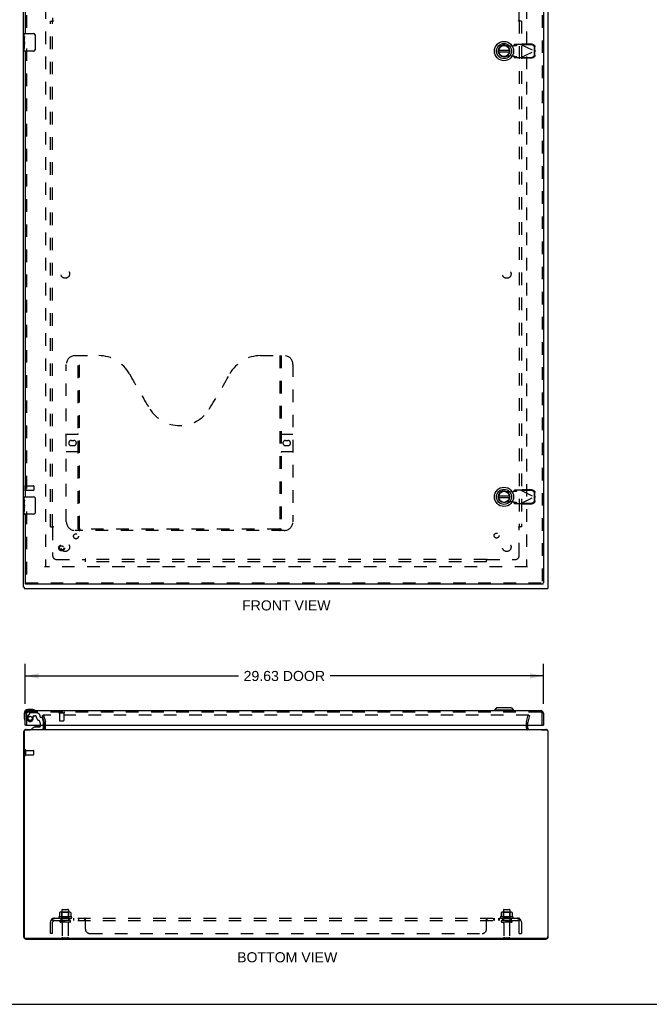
# Model space of a CAD drawing. Header units: inches. Extents: x 0 to 131, y 0 to 85.
# Tile 2 of 5: x 29 to 65, y 0 to 56. Entities that reach past the tile are written whole.
import ezdxf

# ---------------------------------------------------------------- set-up
doc = ezdxf.new("R2010")
doc.units = ezdxf.units.IN
doc.header["$LTSCALE"] = 7.192308
doc.header["$MEASUREMENT"] = 0
doc.linetypes.add('HIDDEN', pattern=[0.2, 0.1, -0.1])
doc.layers.get('0').update_dxf_attribs({"linetype": 'CONTINUOUS'})
for name, color, linetype in [('DEFAULT_2', 8, 'HIDDEN'), ('DIMENSIONS', 7, 'CONTINUOUS'), ('DOOR_ASSEMBLY', 7, 'CONTINUOUS'), ('SUBPANEL', 7, 'CONTINUOUS')]:
    doc.layers.add(name, color=color, linetype=linetype)
doc.styles.get("Standard").update_dxf_attribs({"font": 'arial.ttf'})
doc.dimstyles.new('DIMSTYLE_1', dxfattribs={"dimtxt": 0.576923, "dimasz": 0.769231, "dimexe": 0.09, "dimexo": 0.07, "dimgap": 0.0375, "dimtad": 0, "dimtih": 1, "dimtoh": 1, "dimzin": 4, "dimdsep": 46, "dimtxsty": 'Standard', "dimblk": '_FILLED', "dimblk1": '_FILLED', "dimblk2": '_FILLED', "dimcen": 0.09, "dimadec": 3, "dimazin": 1, "dimtfac": 1, "dimtdec": 3, "dimtofl": 0, "dimtmove": 0, "dimatfit": 3, "dimldrblk": '_FILLED', "dimfxl": 0, "dimtolj": 1, "dimtzin": 4, "dimarcsym": 0})

# ---------------------------------------------------------------- blocks, each defined once
blk = doc.blocks.new('_FILLED')
at = {"color": 0, "linetype": 'ByBlock'}
blk.add_solid([(0, 0), (-1, 0.2), (-1, -0.2)], dxfattribs=at)
blk = doc.blocks.new('*D5')
at = {"layer": 'DIMENSIONS', "color": 2, "linetype": 'Continuous'}
for p, q in [((29.7, 17.199), (29.7, 19.476)), ((59.325, 17.199), (59.325, 19.476)), ((29.7, 18.784), (41.898, 18.784)), ((59.325, 18.784), (47.128, 18.784))]:
    blk.add_line(p, q, dxfattribs=at)
at = {"layer": 'DIMENSIONS', "color": 2, "linetype": 'Continuous', "xscale": 0.7692307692, "yscale": 0.7692307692, "zscale": 0.7692307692, "rotation": 180}
blk.add_blockref('_FILLED', (29.7, 18.784), dxfattribs=at)
at = {"layer": 'DIMENSIONS', "color": 2, "linetype": 'Continuous', "xscale": 0.7692307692, "yscale": 0.7692307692, "zscale": 0.7692307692}
blk.add_blockref('_FILLED', (59.325, 18.784), dxfattribs=at)
at = {"layer": 'DIMENSIONS', "color": 2, "linetype": 'Continuous', "insert": (44.513, 19.072), "char_height": 0.5769, "width": 4.65399, "attachment_point": 2, "line_spacing_factor": 0.9}
blk.add_mtext('29.63 DOOR', dxfattribs=at)

msp = doc.modelspace()

# ---------------------------------------------------------------- linework, layer by layer
at = {"color": 3, "linetype": 'Continuous'}
for p, q in [((29.605, 23.858), (29.605, 59.708)), ((59.605, 23.858), (59.605, 59.708)), ((29.63, 23.783), (59.58, 23.783)), ((30.78, 15.798), (30.78, 15.971)), ((58.43, 15.798), (58.43, 15.971)), ((29.605, 15.583), (29.605, 3.873)), ((29.63, 15.648), (29.63, 3.883)), ((29.69, 15.708), (29.984, 15.708)), ((29.75, 15.728), (59.46, 15.728)), ((59.227, 15.708), (59.52, 15.708)), ((59.58, 15.648), (59.58, 3.883)), ((59.605, 3.873), (59.605, 15.583)), ((29.75, 3.728), (59.46, 3.728)), ((59.455, 3.758), (29.755, 3.758))]:
    msp.add_line(p, q, dxfattribs=at)
at = {"color": 7, "linetype": 'Continuous'}
for p, q in [((29.63, 23.858), (29.605, 23.858)), ((29.63, 23.858), (29.63, 23.783)), ((59.58, 23.858), (59.605, 23.858)), ((59.58, 23.858), (59.58, 23.783)), ((29.977, 15.728), (29.977, 15.708)), ((0, 0), (130.769, 0))]:
    msp.add_line(p, q, dxfattribs=at)
at = {"color": 3, "linetype": 'Continuous'}
for centre, radius, start, end in [((30.71, 15.798), 0.07, 270, 360), ((58.5, 15.798), 0.07, 180, 270), ((29.75, 15.583), 0.145, 142.866, 180), ((29.69, 15.648), 0.06, 90, 180), ((29.75, 15.583), 0.145, 90, 122.5673), ((59.46, 15.583), 0.145, 57.4327, 90), ((59.52, 15.648), 0.06, 0, 90), ((59.46, 15.583), 0.145, 0, 37.134), ((29.75, 3.873), 0.145, 180, 270), ((29.755, 3.883), 0.125, 180, 270), ((59.455, 3.883), 0.125, 270, 360), ((59.46, 3.873), 0.145, 270, 360)]:
    msp.add_arc(centre, radius, start, end, dxfattribs=at)
at = {"layer": 'DEFAULT_2', "color": 8, "linetype": 'HIDDEN'}
for p, q in [((30.855, 58.53), (30.855, 25.036)), ((58.355, 58.53), (58.355, 25.036)), ((29.68, 29.675), (29.68, 29.391)), ((29.723, 29.675), (29.723, 29.391)), ((29.723, 29.657), (30.17, 29.657)), ((29.723, 29.409), (30.17, 29.409)), ((30.18, 29.647), (30.18, 29.419)), ((58.41, 25.033), (30.8, 25.033)), ((30.749, 16.54), (30.676, 16.521)), ((30.779, 16.137), (30.676, 16.521)), ((58.488, 16.54), (30.723, 16.54)), ((30.749, 16.54), (30.852, 16.156)), ((58.359, 16.156), (58.462, 16.54)), ((58.535, 16.521), (58.432, 16.137)), ((58.462, 16.54), (58.535, 16.521)), ((30.78, 15.971), (30.78, 16.126)), ((30.855, 15.798), (30.855, 16.126)), ((58.355, 15.798), (58.355, 16.126)), ((58.43, 15.971), (58.43, 16.126)), ((29.68, 14.261), (29.68, 14.545)), ((29.723, 14.261), (29.723, 14.545)), ((29.723, 14.527), (30.17, 14.527)), ((29.723, 14.279), (30.17, 14.279)), ((30.18, 14.289), (30.18, 14.517)), ((31.662, 5.243), (31.662, 5.024)), ((32.236, 5.264), (31.725, 5.264)), ((31.797, 5.244), (31.777, 5.264)), ((31.793, 5.398), (31.793, 4.803)), ((31.797, 4.948), (31.797, 5.244)), ((32.164, 5.244), (31.797, 5.244)), ((31.823, 5.428), (32.138, 5.428)), ((32.164, 5.244), (32.184, 5.264)), ((32.164, 4.948), (32.164, 5.244)), ((32.168, 5.398), (32.168, 4.803)), ((32.299, 5.243), (32.299, 5.024)), ((56.912, 5.243), (56.912, 5.024)), ((57.486, 5.264), (56.975, 5.264)), ((57.047, 5.244), (57.027, 5.264)), ((57.043, 5.398), (57.043, 4.803)), ((57.414, 5.244), (57.047, 5.244)), ((57.047, 4.948), (57.047, 5.244)), ((57.073, 5.428), (57.388, 5.428)), ((57.414, 5.244), (57.434, 5.264)), ((57.414, 4.948), (57.414, 5.244)), ((57.418, 5.398), (57.418, 4.803)), ((57.549, 5.243), (57.549, 5.024)), ((32.336, 4.998), (31.625, 4.998)), ((31.646, 4.928), (32.315, 4.928)), ((32.238, 4.803), (31.723, 4.803)), ((32.238, 4.693), (31.723, 4.693)), ((31.797, 4.948), (31.777, 4.928)), ((32.164, 4.948), (31.797, 4.948)), ((31.815, 4.63), (31.815, 3.833)), ((32.145, 4.63), (32.145, 3.833)), ((32.164, 4.948), (32.184, 4.928)), ((57.586, 4.998), (56.875, 4.998)), ((56.896, 4.928), (57.565, 4.928)), ((57.488, 4.803), (56.973, 4.803)), ((57.488, 4.693), (56.973, 4.693)), ((57.047, 4.948), (57.027, 4.928)), ((57.414, 4.948), (57.047, 4.948)), ((57.065, 4.63), (57.065, 3.833)), ((57.395, 4.63), (57.395, 3.833)), ((57.414, 4.948), (57.434, 4.928)), ((31.845, 3.803), (32.115, 3.803)), ((57.095, 3.803), (57.365, 3.803))]:
    msp.add_line(p, q, dxfattribs=at)
for points in [[(31.668, 5.252), (31.666, 5.251), (31.665, 5.25), (31.664, 5.249), (31.663, 5.247), (31.662, 5.246), (31.662, 5.244), (31.662, 5.243)], [(32.293, 5.252), (32.295, 5.251), (32.296, 5.25), (32.297, 5.249), (32.298, 5.247), (32.299, 5.246), (32.299, 5.244), (32.299, 5.243)], [(56.918, 5.252), (56.916, 5.251), (56.915, 5.25), (56.914, 5.249), (56.913, 5.247), (56.912, 5.246), (56.912, 5.244), (56.912, 5.243)], [(57.543, 5.252), (57.545, 5.251), (57.546, 5.25), (57.547, 5.249), (57.548, 5.247), (57.549, 5.246), (57.549, 5.244), (57.549, 5.243)], [(31.662, 5.024), (31.662, 5.023), (31.661, 5.022), (31.661, 5.021), (31.661, 5.02), (31.66, 5.019), (31.66, 5.019), (31.66, 5.018), (31.659, 5.018), (31.659, 5.017), (31.659, 5.017), (31.658, 5.017), (31.658, 5.017), (31.658, 5.016), (31.657, 5.016), (31.657, 5.016), (31.657, 5.016), (31.657, 5.016), (31.656, 5.015)], [(32.305, 5.015), (32.304, 5.016), (32.304, 5.016), (32.304, 5.016), (32.304, 5.016), (32.303, 5.016), (32.303, 5.017), (32.303, 5.017), (32.302, 5.017), (32.302, 5.017), (32.302, 5.018), (32.301, 5.018), (32.301, 5.019), (32.301, 5.019), (32.3, 5.02), (32.3, 5.021), (32.3, 5.022), (32.299, 5.023), (32.299, 5.024)], [(56.912, 5.024), (56.912, 5.023), (56.911, 5.022), (56.911, 5.021), (56.911, 5.02), (56.91, 5.019), (56.91, 5.019), (56.91, 5.018), (56.909, 5.018), (56.909, 5.017), (56.909, 5.017), (56.908, 5.017), (56.908, 5.017), (56.908, 5.016), (56.907, 5.016), (56.907, 5.016), (56.907, 5.016), (56.907, 5.016), (56.906, 5.015)], [(57.555, 5.015), (57.554, 5.016), (57.554, 5.016), (57.554, 5.016), (57.554, 5.016), (57.553, 5.016), (57.553, 5.017), (57.553, 5.017), (57.552, 5.017), (57.552, 5.017), (57.552, 5.018), (57.551, 5.018), (57.551, 5.019), (57.551, 5.019), (57.55, 5.02), (57.55, 5.021), (57.55, 5.022), (57.549, 5.023), (57.549, 5.024)]]:
    msp.add_lwpolyline(points, dxfattribs=at)
for centre, radius, start, end in [((29.702, 29.675), 0.0215, 0, 180), ((29.702, 29.391), 0.0215, 180, 360), ((30.17, 29.647), 0.01, 0, 90), ((30.17, 29.419), 0.01, 270, 360), ((30.74, 16.126), 0.04, 0, 15), ((30.71, 15.798), 0.145, 316.4739, 360), ((30.74, 16.126), 0.115, 0, 15), ((58.47, 16.126), 0.115, 165, 180), ((58.5, 15.798), 0.145, 180, 223.5261), ((58.47, 16.126), 0.04, 165, 180), ((29.702, 14.545), 0.0215, 360, 180), ((29.702, 14.261), 0.0215, 180, 0), ((30.17, 14.517), 0.01, 360, 90), ((30.17, 14.289), 0.01, 270, 0), ((31.725, 5.123), 0.141, 90, 113.95), ((31.823, 5.398), 0.03, 90, 180), ((32.138, 5.398), 0.03, 0, 90), ((32.236, 5.123), 0.141, 66.05, 90), ((56.975, 5.123), 0.141, 90, 113.95), ((57.073, 5.398), 0.03, 90, 180), ((57.388, 5.398), 0.03, 0, 90), ((57.486, 5.123), 0.141, 66.05, 90), ((31.646, 4.966), 0.0384, 124.4497, 270), ((31.98, 4.398), 0.698, 117.6814, 120.6631), ((31.723, 4.748), 0.055, 90, 270), ((31.753, 4.63), 0.0625, 0, 90), ((32.208, 4.63), 0.0625, 90, 180), ((32.238, 4.748), 0.055, 270, 90), ((31.98, 4.398), 0.698, 59.3369, 62.3186), ((32.315, 4.966), 0.0384, 270, 55.5503), ((56.896, 4.966), 0.0384, 124.4497, 270), ((57.23, 4.398), 0.698, 117.6814, 120.6631), ((56.973, 4.748), 0.055, 90, 270), ((57.003, 4.63), 0.0625, 0, 90), ((57.458, 4.63), 0.0625, 90, 180), ((57.488, 4.748), 0.055, 270, 90), ((57.23, 4.398), 0.698, 59.3369, 62.3186), ((57.565, 4.966), 0.0384, 270, 55.5503), ((31.845, 3.833), 0.03, 180, 270), ((32.115, 3.833), 0.03, 270, 360), ((57.095, 3.833), 0.03, 180, 270), ((57.365, 3.833), 0.03, 270, 360)]:
    msp.add_arc(centre, radius, start, end, dxfattribs=at)
at = {"layer": 'DOOR_ASSEMBLY', "color": 3, "linetype": 'Continuous'}
for p, q in [((29.7, 59.458), (29.7, 55.533)), ((59.325, 59.458), (59.325, 24.108)), ((29.7, 54.533), (29.7, 29.033)), ((29.7, 28.033), (29.7, 24.108)), ((59.312, 24.033), (29.713, 24.033)), ((29.7, 15.971), (29.7, 16.661)), ((59.19, 16.796), (29.835, 16.796)), ((59.325, 16.661), (59.325, 15.971)), ((29.728, 15.971), (59.297, 15.971))]:
    msp.add_line(p, q, dxfattribs=at)
at = {"layer": 'DOOR_ASSEMBLY', "color": 8, "linetype": 'HIDDEN'}
for p, q in [((29.775, 59.458), (29.775, 55.378)), ((59.25, 59.458), (59.25, 24.108)), ((29.775, 54.688), (29.775, 28.878)), ((57.135, 54.861), (57.429, 54.808)), ((57.429, 54.808), (57.626, 54.846)), ((57.626, 54.846), (57.658, 54.848)), ((57.672, 54.906), (57.63, 54.86)), ((57.63, 54.86), (57.785, 54.86)), ((58.045, 54.906), (57.672, 54.906)), ((57.785, 54.86), (57.827, 54.906)), ((58.045, 54.906), (58.833, 54.532)), ((58.074, 54.893), (58.093, 54.934)), ((58.664, 54.883), (58.074, 54.893)), ((58.684, 54.924), (58.093, 54.934)), ((58.826, 54.535), (58.823, 54.728)), ((58.846, 54.577), (58.843, 54.77)), ((57.429, 54.256), (57.135, 54.203)), ((57.626, 54.219), (57.429, 54.256)), ((57.785, 54.204), (57.63, 54.204)), ((57.63, 54.204), (57.672, 54.158)), ((57.672, 54.158), (58.045, 54.158)), ((57.827, 54.158), (57.785, 54.204)), ((58.045, 54.158), (58.833, 54.532)), ((58.061, 54.148), (58.045, 54.158)), ((58.074, 54.171), (58.664, 54.182)), ((58.093, 54.13), (58.074, 54.171)), ((58.093, 54.13), (58.684, 54.14)), ((58.823, 54.336), (58.826, 54.529)), ((58.846, 54.577), (58.826, 54.535)), ((58.826, 54.529), (58.846, 54.487)), ((58.837, 54.547), (58.833, 54.532)), ((58.833, 54.532), (58.837, 54.517)), ((58.842, 54.562), (58.837, 54.547)), ((58.846, 54.577), (58.842, 54.562)), ((58.843, 54.295), (58.846, 54.487)), ((32.545, 37.108), (33.9, 37.108)), ((32.72, 27.198), (32.72, 37.108)), ((32.8, 27.228), (32.8, 37.108)), ((43.15, 37.108), (44.505, 37.108)), ((44.25, 37.108), (44.25, 27.228)), ((44.33, 37.108), (44.33, 27.198)), ((32.045, 27.608), (32.045, 36.608)), ((45.005, 36.608), (45.005, 27.608)), ((32.045, 32.608), (32.68, 32.608)), ((32.332, 32.258), (32.469, 32.258)), ((44.37, 32.608), (45.005, 32.608)), ((44.582, 32.258), (44.719, 32.258)), ((32.68, 31.608), (32.045, 31.608)), ((32.469, 31.958), (32.332, 31.958)), ((45.005, 31.608), (44.37, 31.608)), ((44.719, 31.958), (44.582, 31.958)), ((57.135, 29.361), (57.429, 29.308)), ((57.429, 29.308), (57.626, 29.346)), ((57.626, 29.346), (57.658, 29.348)), ((57.672, 29.406), (57.63, 29.36)), ((57.63, 29.36), (57.785, 29.36)), ((58.045, 29.406), (57.672, 29.406)), ((57.785, 29.36), (57.827, 29.406)), ((58.045, 29.406), (58.833, 29.032)), ((58.074, 29.393), (58.093, 29.434)), ((58.664, 29.383), (58.074, 29.393)), ((58.684, 29.424), (58.093, 29.434)), ((57.429, 28.756), (57.135, 28.703)), ((57.626, 28.719), (57.429, 28.756)), ((58.045, 28.658), (58.833, 29.032)), ((58.826, 29.035), (58.823, 29.228)), ((58.823, 28.836), (58.826, 29.029)), ((58.846, 29.077), (58.826, 29.035)), ((58.826, 29.029), (58.846, 28.987)), ((58.837, 29.047), (58.833, 29.032)), ((58.833, 29.032), (58.837, 29.017)), ((58.842, 29.062), (58.837, 29.047)), ((58.837, 29.017), (58.842, 29.002)), ((58.846, 29.077), (58.842, 29.062)), ((58.842, 29.002), (58.846, 28.987)), ((58.846, 29.077), (58.843, 29.27)), ((58.843, 28.795), (58.846, 28.987)), ((29.775, 28.188), (29.775, 24.108)), ((57.785, 28.704), (57.63, 28.704)), ((57.63, 28.704), (57.672, 28.658)), ((57.672, 28.658), (58.045, 28.658)), ((57.827, 28.658), (57.785, 28.704)), ((58.061, 28.648), (58.045, 28.658)), ((58.074, 28.671), (58.664, 28.682)), ((58.093, 28.63), (58.074, 28.671)), ((58.093, 28.63), (58.684, 28.64)), ((44.505, 27.108), (32.545, 27.108)), ((44.247, 27.188), (32.804, 27.188)), ((29.713, 24.108), (59.312, 24.108)), ((29.775, 16.661), (29.775, 15.971)), ((29.952, 16.672), (29.822, 16.446)), ((59.19, 16.721), (29.835, 16.721)), ((29.987, 16.692), (30.373, 16.692)), ((30.153, 16.358), (30.153, 16.491)), ((30.168, 16.507), (30.252, 16.507)), ((30.522, 16.559), (30.401, 16.68)), ((30.527, 16.548), (30.527, 16.476)), ((30.639, 16.417), (30.586, 16.417)), ((30.669, 16.394), (30.739, 16.134)), ((31.633, 16.678), (31.917, 16.678)), ((31.651, 16.678), (31.651, 16.231)), ((31.899, 16.678), (31.899, 16.231)), ((59.25, 15.971), (59.25, 16.661)), ((30.558, 16.079), (30.558, 15.971)), ((30.743, 15.971), (30.743, 16.101)), ((31.661, 16.221), (31.889, 16.221)), ((30.074, 15.728), (30.664, 15.728))]:
    msp.add_line(p, q, dxfattribs=at)
at = {"layer": 'DOOR_ASSEMBLY', "color": 7, "linetype": 'Continuous'}
for p, q in [((29.64, 55.374), (29.64, 55.518)), ((29.64, 55.118), (29.64, 55.37)), ((29.649, 55.316), (29.64, 55.316)), ((29.65, 55.148), (29.65, 55.305)), ((29.655, 55.533), (30.165, 55.533)), ((30.265, 55.433), (30.265, 54.633)), ((29.64, 55.148), (29.65, 55.148)), ((29.64, 54.548), (29.64, 55.115)), ((29.643, 55.085), (29.64, 55.085)), ((29.64, 54.953), (29.65, 54.953)), ((29.64, 54.917), (29.65, 54.917)), ((29.64, 54.854), (29.65, 54.854)), ((29.64, 54.687), (29.65, 54.687)), ((29.65, 54.964), (29.65, 55.017)), ((29.65, 54.687), (29.65, 54.917)), ((30.165, 54.533), (29.655, 54.533)), ((57.387, 54.571), (56.762, 54.571)), ((56.762, 54.493), (57.387, 54.493)), ((29.64, 28.874), (29.64, 29.018)), ((29.64, 28.618), (29.64, 28.87)), ((29.649, 28.816), (29.64, 28.816)), ((29.65, 28.648), (29.65, 28.805)), ((29.655, 29.033), (30.165, 29.033)), ((30.265, 28.933), (30.265, 28.133)), ((57.387, 29.071), (56.762, 29.071)), ((56.762, 28.993), (57.387, 28.993)), ((29.64, 28.648), (29.65, 28.648)), ((29.64, 28.048), (29.64, 28.615)), ((29.643, 28.585), (29.64, 28.585)), ((29.64, 28.453), (29.65, 28.453)), ((29.64, 28.417), (29.65, 28.417)), ((29.64, 28.354), (29.65, 28.354)), ((29.64, 28.187), (29.65, 28.187)), ((29.65, 28.464), (29.65, 28.517)), ((29.65, 28.187), (29.65, 28.417)), ((30.165, 28.033), (29.655, 28.033)), ((29.7, 24.108), (29.713, 24.108)), ((29.713, 24.033), (29.713, 24.108)), ((59.325, 24.108), (59.312, 24.108)), ((59.312, 24.033), (59.312, 24.108)), ((56.642, 16.953), (56.524, 16.835)), ((57.508, 16.953), (56.642, 16.953)), ((57.508, 16.953), (57.626, 16.835)), ((29.64, 16.656), (29.64, 16.366)), ((29.64, 16.366), (29.643, 16.329)), ((30.13, 16.856), (29.84, 16.856)), ((30.168, 16.853), (30.13, 16.856)), ((57.626, 16.835), (56.524, 16.835)), ((56.524, 16.835), (56.524, 16.796)), ((57.626, 16.835), (57.626, 16.796)), ((29.728, 15.971), (29.7, 15.971)), ((30.244, 15.866), (30.074, 15.767)), ((30.244, 15.866), (30.527, 15.866)), ((30.409, 15.882), (30.339, 15.882)), ((30.479, 15.882), (30.409, 15.882)), ((30.558, 15.971), (30.558, 15.897)), ((30.743, 15.807), (30.743, 15.971)), ((59.297, 15.971), (59.325, 15.971)), ((30.074, 15.728), (30.074, 15.767))]:
    msp.add_line(p, q, dxfattribs=at)
for points in [[(29.64, 55.374), (29.641, 55.37), (29.641, 55.366), (29.642, 55.361), (29.643, 55.355), (29.645, 55.348), (29.646, 55.34), (29.647, 55.332), (29.649, 55.323), (29.65, 55.314), (29.65, 55.305)], [(30.259, 55.469), (30.261, 55.463), (30.262, 55.457), (30.264, 55.451), (30.265, 55.445), (30.265, 55.439), (30.265, 55.433)], [(29.64, 55.118), (29.641, 55.111), (29.641, 55.103), (29.642, 55.095), (29.643, 55.086), (29.645, 55.068)], [(29.645, 55.068), (29.647, 55.059), (29.648, 55.05), (29.649, 55.041), (29.649, 55.033), (29.65, 55.025), (29.65, 55.017)], [(29.65, 54.964), (29.65, 54.958), (29.65, 54.952), (29.649, 54.946), (29.649, 54.94), (29.648, 54.934), (29.647, 54.928)], [(30.265, 54.633), (30.265, 54.626), (30.265, 54.62), (30.264, 54.614), (30.262, 54.608), (30.261, 54.602), (30.259, 54.596)], [(29.64, 28.874), (29.641, 28.87), (29.641, 28.866), (29.642, 28.861), (29.643, 28.855), (29.645, 28.848), (29.646, 28.84), (29.647, 28.832), (29.649, 28.823), (29.65, 28.814), (29.65, 28.805)], [(30.259, 28.969), (30.261, 28.963), (30.262, 28.957), (30.264, 28.951), (30.265, 28.945), (30.265, 28.939), (30.265, 28.933)], [(29.64, 28.618), (29.641, 28.611), (29.641, 28.603), (29.642, 28.595), (29.643, 28.586), (29.645, 28.568)], [(29.645, 28.568), (29.647, 28.559), (29.648, 28.55), (29.649, 28.541), (29.649, 28.533), (29.65, 28.525), (29.65, 28.517)], [(29.65, 28.464), (29.65, 28.458), (29.65, 28.452), (29.649, 28.446), (29.649, 28.44), (29.648, 28.434), (29.647, 28.428)], [(30.265, 28.133), (30.265, 28.126), (30.265, 28.12), (30.264, 28.114), (30.262, 28.108), (30.261, 28.102), (30.259, 28.096)]]:
    msp.add_lwpolyline(points, dxfattribs=at)
at = {"layer": 'DOOR_ASSEMBLY', "color": 8, "linetype": 'HIDDEN'}
for points in [[(57.63, 54.86), (57.63, 54.858), (57.629, 54.855), (57.629, 54.853), (57.628, 54.85), (57.627, 54.848), (57.626, 54.846)], [(57.658, 54.848), (57.674, 54.849), (57.689, 54.85), (57.703, 54.851), (57.717, 54.852), (57.73, 54.853), (57.742, 54.854), (57.752, 54.855), (57.762, 54.856), (57.77, 54.857), (57.776, 54.858), (57.782, 54.859), (57.785, 54.86)], [(58.045, 54.906), (58.061, 54.916), (58.07, 54.92), (58.078, 54.925), (58.085, 54.93), (58.093, 54.934)], [(58.823, 54.728), (58.822, 54.743), (58.819, 54.758), (58.815, 54.772), (58.81, 54.786), (58.803, 54.8), (58.795, 54.813), (58.786, 54.825), (58.775, 54.836), (58.764, 54.846), (58.751, 54.855), (58.738, 54.863), (58.724, 54.87), (58.71, 54.875), (58.695, 54.879), (58.68, 54.882), (58.664, 54.883)], [(58.684, 54.924), (58.699, 54.923), (58.714, 54.921), (58.729, 54.917), (58.744, 54.912), (58.758, 54.905), (58.771, 54.897), (58.784, 54.888), (58.795, 54.878), (58.806, 54.867), (58.815, 54.854), (58.823, 54.842), (58.83, 54.828), (58.835, 54.814), (58.839, 54.799), (58.842, 54.785), (58.843, 54.77)], [(57.785, 54.204), (57.782, 54.205), (57.776, 54.206), (57.77, 54.207), (57.762, 54.208), (57.752, 54.209), (57.742, 54.21), (57.73, 54.211), (57.717, 54.212), (57.703, 54.213), (57.689, 54.214), (57.674, 54.216), (57.658, 54.217), (57.626, 54.219)], [(57.626, 54.219), (57.627, 54.216), (57.628, 54.214), (57.629, 54.211), (57.629, 54.209), (57.63, 54.207), (57.63, 54.204)], [(58.093, 54.13), (58.085, 54.134), (58.078, 54.139), (58.07, 54.144), (58.061, 54.148)], [(58.664, 54.182), (58.68, 54.183), (58.695, 54.185), (58.71, 54.189), (58.724, 54.194), (58.738, 54.201), (58.751, 54.209), (58.764, 54.218), (58.775, 54.228), (58.786, 54.239), (58.795, 54.251), (58.803, 54.264), (58.81, 54.278), (58.815, 54.292), (58.819, 54.306), (58.822, 54.321), (58.823, 54.336)], [(58.843, 54.295), (58.842, 54.28), (58.839, 54.265), (58.835, 54.25), (58.83, 54.236), (58.823, 54.223), (58.815, 54.21), (58.806, 54.198), (58.795, 54.186), (58.784, 54.176), (58.771, 54.167), (58.758, 54.159), (58.744, 54.153), (58.729, 54.147), (58.714, 54.143), (58.699, 54.141), (58.684, 54.14)], [(58.837, 54.517), (58.842, 54.502), (58.844, 54.495), (58.846, 54.487)], [(57.63, 29.36), (57.63, 29.358), (57.629, 29.355), (57.629, 29.353), (57.628, 29.35), (57.627, 29.348), (57.626, 29.346)], [(57.658, 29.348), (57.674, 29.349), (57.689, 29.35), (57.703, 29.351), (57.717, 29.352), (57.73, 29.353), (57.742, 29.354), (57.752, 29.355), (57.762, 29.356), (57.77, 29.357), (57.776, 29.358), (57.782, 29.359), (57.785, 29.36)], [(58.045, 29.406), (58.061, 29.416), (58.07, 29.42), (58.078, 29.425), (58.085, 29.43), (58.093, 29.434)], [(58.823, 29.228), (58.822, 29.243), (58.819, 29.258), (58.815, 29.272), (58.81, 29.286), (58.803, 29.3), (58.795, 29.313), (58.786, 29.325), (58.775, 29.336), (58.764, 29.346), (58.751, 29.355), (58.738, 29.363), (58.724, 29.37), (58.71, 29.375), (58.695, 29.379), (58.68, 29.382), (58.664, 29.383)], [(58.684, 29.424), (58.699, 29.423), (58.714, 29.421), (58.729, 29.417), (58.744, 29.412), (58.758, 29.405), (58.771, 29.397), (58.784, 29.388), (58.795, 29.378), (58.806, 29.367), (58.815, 29.354), (58.823, 29.342), (58.83, 29.328), (58.835, 29.314), (58.839, 29.299), (58.842, 29.285), (58.843, 29.27)], [(58.664, 28.682), (58.68, 28.683), (58.695, 28.685), (58.71, 28.689), (58.724, 28.694), (58.738, 28.701), (58.751, 28.709), (58.764, 28.718), (58.775, 28.728), (58.786, 28.739), (58.795, 28.751), (58.803, 28.764), (58.81, 28.778), (58.815, 28.792), (58.819, 28.806), (58.822, 28.821), (58.823, 28.836)], [(58.843, 28.795), (58.842, 28.78), (58.839, 28.765), (58.835, 28.75), (58.83, 28.736), (58.823, 28.723), (58.815, 28.71), (58.806, 28.698), (58.795, 28.686), (58.784, 28.676), (58.771, 28.667), (58.758, 28.659), (58.744, 28.653), (58.729, 28.647), (58.714, 28.643), (58.699, 28.641), (58.684, 28.64)], [(57.785, 28.704), (57.782, 28.705), (57.776, 28.706), (57.77, 28.707), (57.762, 28.708), (57.752, 28.709), (57.742, 28.71), (57.73, 28.711), (57.717, 28.712), (57.703, 28.713), (57.689, 28.714), (57.674, 28.716), (57.658, 28.717), (57.626, 28.719)], [(57.626, 28.719), (57.627, 28.716), (57.628, 28.714), (57.629, 28.711), (57.629, 28.709), (57.63, 28.707), (57.63, 28.704)], [(58.093, 28.63), (58.085, 28.634), (58.078, 28.639), (58.07, 28.644), (58.061, 28.648)], [(32.71, 27.228), (32.727, 27.217), (32.743, 27.207), (32.758, 27.199), (32.774, 27.193), (32.789, 27.189), (32.804, 27.188)], [(44.247, 27.188), (44.262, 27.189), (44.277, 27.193), (44.293, 27.199), (44.308, 27.207), (44.324, 27.217), (44.34, 27.228)]]:
    msp.add_lwpolyline(points, dxfattribs=at)
at = {"layer": 'DOOR_ASSEMBLY', "color": 7, "linetype": 'Continuous'}
for centre, radius in [((57.075, 54.532), 0.551), ((57.075, 54.532), 0.433), ((57.075, 54.532), 0.329), ((57.075, 54.532), 0.317), ((57.075, 29.032), 0.551), ((57.075, 29.032), 0.433), ((57.075, 29.032), 0.329), ((57.075, 29.032), 0.317)]:
    msp.add_circle(centre, radius, dxfattribs=at)
at = {"layer": 'DOOR_ASSEMBLY', "color": 8, "linetype": 'HIDDEN'}
for centre, radius in [((31.775, 26.108), 0.164), ((31.775, 26.108), 0.124), ((29.975, 16.358), 0.117)]:
    msp.add_circle(centre, radius, dxfattribs=at)
at = {"layer": 'DOOR_ASSEMBLY', "color": 7, "linetype": 'Continuous'}
for centre, radius, start, end in [((29.655, 55.518), 0.015, 90, 180), ((30.165, 55.433), 0.1, 21.1999, 90), ((57.075, 54.532), 0.315, 10.0787, 349.9213), ((29.655, 54.548), 0.015, 180, 270), ((30.165, 54.633), 0.1, 270, 338.7946), ((57.075, 29.032), 0.315, 10.0787, 349.9213), ((29.655, 29.018), 0.015, 90, 180), ((30.165, 28.933), 0.1, 21.1999, 90), ((29.655, 28.048), 0.015, 180, 270), ((30.165, 28.133), 0.1, 270, 338.7946), ((29.84, 16.656), 0.2, 90, 180), ((29.89, 16.366), 0.25, 180, 210.8899), ((30.13, 16.606), 0.25, 59.1101, 90), ((30.25, 16.811), 0.015, 270, 353.6204), ((30.25, 16.807), 0.015, 6.3796, 59.1101), ((29.689, 16.246), 0.015, 210.8899, 263.6204), ((29.685, 16.246), 0.015, 276.3796, 360), ((30.339, 15.792), 0.09, 90, 125.4682), ((30.479, 15.792), 0.09, 54.7746, 90), ((30.527, 15.897), 0.0317, 270, 360), ((30.664, 15.807), 0.0787, 270, 360)]:
    msp.add_arc(centre, radius, start, end, dxfattribs=at)
at = {"layer": 'DOOR_ASSEMBLY', "color": 8, "linetype": 'HIDDEN'}
for centre, radius, start, end in [((57.075, 54.532), 0.335, 79.673, 280.327), ((32.545, 36.608), 0.5, 90, 180), ((33.9, 35.108), 2, 28.4813, 90), ((43.15, 35.108), 2, 90, 151.5187), ((44.505, 36.608), 0.5, 0, 90), ((70.209, 54.806), 39.307, 208.4813, 211.8705), ((6.842, 54.806), 39.307, 328.1295, 331.5187), ((38.525, 35.108), 2, 211.8705, 328.1295), ((32.332, 32.108), 0.15, 90, 270), ((32.469, 32.108), 0.15, 270, 90), ((32.68, 32.648), 0.04, 270, 360), ((44.37, 32.648), 0.04, 180, 270), ((44.582, 32.108), 0.15, 90, 270), ((44.719, 32.108), 0.15, 270, 90), ((32.68, 31.568), 0.04, 0, 90), ((44.37, 31.568), 0.04, 90, 180), ((57.075, 29.032), 0.335, 79.673, 280.327), ((32.545, 27.608), 0.5, 180, 270), ((44.505, 27.608), 0.5, 270, 360), ((32.81, 27.198), 0.09, 180, 270), ((32.84, 27.228), 0.04, 180, 270), ((44.21, 27.228), 0.04, 270, 360), ((44.24, 27.198), 0.09, 270, 360), ((29.835, 16.661), 0.06, 90, 180), ((29.975, 16.358), 0.177, 150, 360), ((29.987, 16.652), 0.04, 90, 150), ((30.168, 16.491), 0.0156, 90, 180), ((30.252, 16.417), 0.09, 0, 90), ((30.527, 16.417), 0.185, 180, 245.2678), ((30.373, 16.652), 0.04, 45, 90), ((30.511, 16.548), 0.0156, 0, 45), ((30.586, 16.476), 0.0591, 180, 270), ((30.639, 16.386), 0.0312, 15, 90), ((31.633, 16.699), 0.0215, 90, 270), ((31.917, 16.699), 0.0215, 270, 90), ((59.19, 16.661), 0.06, 0, 90), ((30.371, 16.079), 0.188, 0, 65.2678), ((30.618, 16.101), 0.125, 0, 15), ((31.661, 16.231), 0.01, 180, 270), ((31.889, 16.231), 0.01, 270, 360)]:
    msp.add_arc(centre, radius, start, end, dxfattribs=at)
at = {"layer": 'DOOR_ASSEMBLY', "color": 3, "linetype": 'Continuous'}
for centre, start, end in [((29.835, 16.661), 90, 180), ((59.19, 16.661), 0, 90)]:
    msp.add_arc(centre, 0.135, start, end, dxfattribs=at)
at = {"layer": 'DOOR_ASSEMBLY', "color": 7, "linetype": 'Continuous'}
for centre, start_param, end_param in [((29.84, 54.951), 3.141593, 3.403409), ((29.84, 28.451), -3.141593, -2.879776)]:
    msp.add_ellipse(centre, major_axis=(0.2, 0), ratio=0.432808, start_param=start_param, end_param=end_param, dxfattribs=at)
at = {"layer": 'SUBPANEL', "color": 8, "linetype": 'HIDDEN'}
for p, q in [((31.262, 57.876), (31.262, 56.287)), ((57.949, 56.287), (57.949, 57.876)), ((31.137, 27.314), (31.137, 56.251)), ((31.137, 56.251), (31.223, 56.251)), ((31.223, 56.251), (31.303, 56.251)), ((31.262, 27.314), (31.262, 56.251)), ((57.988, 56.251), (57.908, 56.251)), ((57.949, 56.251), (57.949, 27.314)), ((57.964, 56.273), (57.96, 56.276)), ((57.968, 56.268), (57.964, 56.273)), ((58.074, 56.251), (57.988, 56.251)), ((58.074, 56.251), (58.074, 27.314)), ((31.137, 27.314), (31.223, 27.314)), ((31.223, 27.314), (31.303, 27.314)), ((31.243, 27.297), (31.247, 27.292)), ((31.247, 27.292), (31.251, 27.289)), ((31.262, 27.279), (31.262, 25.689)), ((57.988, 27.314), (57.908, 27.314)), ((57.949, 25.689), (57.949, 27.279)), ((58.074, 27.314), (57.988, 27.314)), ((31.512, 25.439), (33.101, 25.439)), ((33.137, 25.4), (33.137, 25.48)), ((56.074, 25.439), (33.137, 25.439)), ((33.137, 25.314), (33.137, 25.4)), ((56.074, 25.4), (56.074, 25.48)), ((56.074, 25.314), (56.074, 25.4)), ((56.091, 25.42), (56.096, 25.425)), ((56.096, 25.425), (56.099, 25.428)), ((56.11, 25.439), (57.699, 25.439)), ((56.074, 25.314), (33.137, 25.314)), ((31.137, 4.053), (31.137, 4.691)), ((31.223, 4.874), (31.303, 4.777)), ((31.262, 4.803), (31.262, 4.928)), ((31.262, 4.928), (57.949, 4.928)), ((31.262, 4.86), (31.262, 4.859)), ((31.262, 4.803), (57.949, 4.803)), ((31.262, 4.053), (31.262, 4.691)), ((31.267, 4.841), (31.266, 4.842)), ((31.267, 4.839), (31.267, 4.841)), ((31.267, 4.838), (31.267, 4.839)), ((31.268, 4.836), (31.267, 4.838)), ((31.269, 4.834), (31.268, 4.836)), ((31.269, 4.833), (31.269, 4.834)), ((31.289, 4.785), (31.284, 4.79)), ((31.73, 4.928), (31.73, 4.803)), ((32.23, 4.928), (32.23, 4.803)), ((32.459, 4.928), (32.459, 4.803)), ((32.74, 4.928), (32.74, 4.803)), ((33.101, 4.803), (33.101, 4.928)), ((33.103, 4.928), (33.101, 4.928)), ((33.103, 4.803), (33.101, 4.803)), ((33.115, 4.917), (33.114, 4.92)), ((33.116, 4.79), (33.114, 4.793)), ((33.125, 4.895), (33.123, 4.902)), ((33.128, 4.778), (33.127, 4.778)), ((33.137, 4.303), (33.137, 4.874)), ((56.074, 4.303), (56.074, 4.874)), ((56.074, 4.777), (56.076, 4.777)), ((56.103, 4.8), (56.105, 4.801)), ((56.104, 4.926), (56.106, 4.927)), ((56.108, 4.928), (56.11, 4.928)), ((56.11, 4.803), (56.11, 4.928)), ((56.471, 4.928), (56.471, 4.803)), ((56.51, 4.928), (56.51, 4.803)), ((56.752, 4.928), (56.752, 4.803)), ((56.791, 4.928), (56.791, 4.803)), ((56.98, 4.928), (56.98, 4.803)), ((57.48, 4.928), (57.48, 4.803)), ((57.988, 4.874), (57.908, 4.777)), ((57.929, 4.802), (57.929, 4.803)), ((57.942, 4.833), (57.941, 4.831)), ((57.943, 4.835), (57.942, 4.833)), ((57.944, 4.838), (57.943, 4.836)), ((57.943, 4.836), (57.943, 4.835)), ((57.945, 4.842), (57.944, 4.841)), ((57.944, 4.841), (57.944, 4.839)), ((57.944, 4.839), (57.944, 4.838)), ((57.946, 4.845), (57.945, 4.844)), ((57.945, 4.844), (57.945, 4.842)), ((57.947, 4.849), (57.946, 4.848)), ((57.946, 4.848), (57.946, 4.847)), ((57.946, 4.847), (57.946, 4.845)), ((57.947, 4.851), (57.947, 4.849)), ((57.949, 4.803), (57.949, 4.928)), ((57.949, 4.053), (57.949, 4.691)), ((58.074, 4.691), (58.074, 4.053)), ((31.262, 4.053), (31.137, 4.053)), ((33.387, 4.053), (55.824, 4.053)), ((57.949, 4.053), (58.074, 4.053))]:
    msp.add_line(p, q, dxfattribs=at)
for points in [[(31.223, 56.251), (31.225, 56.253), (31.227, 56.254), (31.229, 56.256), (31.231, 56.257), (31.232, 56.258), (31.234, 56.26), (31.236, 56.261), (31.237, 56.263), (31.239, 56.264), (31.24, 56.266), (31.242, 56.267), (31.243, 56.268), (31.249, 56.274)], [(31.249, 56.274), (31.251, 56.276), (31.252, 56.278), (31.254, 56.28), (31.256, 56.281), (31.258, 56.283), (31.259, 56.284), (31.26, 56.286), (31.262, 56.287)], [(31.28, 56.274), (31.276, 56.277), (31.274, 56.278), (31.272, 56.279), (31.27, 56.281), (31.268, 56.282), (31.266, 56.283), (31.265, 56.284), (31.263, 56.286), (31.262, 56.287)], [(31.303, 56.251), (31.302, 56.253), (31.301, 56.254), (31.301, 56.256), (31.3, 56.257), (31.299, 56.258), (31.298, 56.26), (31.297, 56.261), (31.296, 56.262), (31.295, 56.264), (31.294, 56.265), (31.292, 56.266), (31.291, 56.267), (31.289, 56.269), (31.287, 56.27), (31.286, 56.271), (31.284, 56.272), (31.282, 56.273), (31.28, 56.274)], [(57.908, 56.251), (57.909, 56.253), (57.91, 56.254), (57.91, 56.256), (57.911, 56.257), (57.912, 56.258), (57.913, 56.26), (57.914, 56.261), (57.915, 56.262), (57.916, 56.264), (57.917, 56.265), (57.919, 56.266), (57.92, 56.267), (57.922, 56.269), (57.924, 56.27), (57.925, 56.271), (57.927, 56.272), (57.929, 56.273), (57.931, 56.274), (57.935, 56.277)], [(57.935, 56.277), (57.937, 56.278), (57.939, 56.279), (57.941, 56.281), (57.943, 56.282), (57.945, 56.283), (57.946, 56.284), (57.948, 56.286), (57.949, 56.287)], [(57.96, 56.276), (57.958, 56.278), (57.957, 56.28), (57.955, 56.281), (57.953, 56.283), (57.952, 56.284), (57.95, 56.286), (57.949, 56.287)], [(57.988, 56.251), (57.986, 56.253), (57.984, 56.254), (57.982, 56.256), (57.98, 56.257), (57.979, 56.258), (57.977, 56.26), (57.975, 56.261), (57.974, 56.263), (57.972, 56.264), (57.971, 56.266), (57.969, 56.267), (57.968, 56.268)], [(31.223, 27.314), (31.225, 27.312), (31.227, 27.311), (31.229, 27.31), (31.231, 27.308), (31.232, 27.307), (31.234, 27.305), (31.236, 27.304), (31.237, 27.303), (31.239, 27.301), (31.24, 27.3), (31.242, 27.298), (31.243, 27.297)], [(31.251, 27.289), (31.252, 27.287), (31.254, 27.286), (31.256, 27.284), (31.258, 27.282), (31.259, 27.281), (31.26, 27.28), (31.262, 27.279)], [(31.276, 27.288), (31.274, 27.287), (31.272, 27.286), (31.27, 27.285), (31.268, 27.283), (31.266, 27.282), (31.265, 27.281), (31.263, 27.28), (31.262, 27.279)], [(31.303, 27.314), (31.302, 27.312), (31.301, 27.311), (31.301, 27.31), (31.3, 27.308), (31.299, 27.307), (31.298, 27.306), (31.297, 27.304), (31.296, 27.303), (31.295, 27.302), (31.294, 27.3), (31.292, 27.299), (31.291, 27.298), (31.289, 27.297), (31.287, 27.296), (31.286, 27.294), (31.284, 27.293), (31.282, 27.292), (31.28, 27.291), (31.276, 27.288)], [(57.908, 27.314), (57.909, 27.312), (57.91, 27.311), (57.91, 27.31), (57.911, 27.308), (57.912, 27.307), (57.913, 27.306), (57.914, 27.304), (57.915, 27.303), (57.916, 27.302), (57.917, 27.3), (57.919, 27.299), (57.92, 27.298), (57.922, 27.297), (57.924, 27.296), (57.925, 27.294), (57.927, 27.293), (57.929, 27.292), (57.931, 27.291)], [(57.931, 27.291), (57.935, 27.288), (57.937, 27.287), (57.939, 27.286), (57.941, 27.285), (57.943, 27.283), (57.945, 27.282), (57.946, 27.281), (57.948, 27.28), (57.949, 27.279)], [(57.968, 27.297), (57.962, 27.291), (57.96, 27.289), (57.958, 27.287), (57.957, 27.286), (57.955, 27.284), (57.953, 27.282), (57.952, 27.281), (57.95, 27.28), (57.949, 27.279)], [(57.988, 27.314), (57.986, 27.312), (57.984, 27.311), (57.982, 27.31), (57.98, 27.308), (57.979, 27.307), (57.977, 27.305), (57.975, 27.304), (57.974, 27.303), (57.972, 27.301), (57.971, 27.3), (57.969, 27.298), (57.968, 27.297)], [(33.114, 25.457), (33.111, 25.453), (33.11, 25.451), (33.109, 25.449), (33.107, 25.447), (33.106, 25.445), (33.105, 25.443), (33.104, 25.442), (33.103, 25.44), (33.101, 25.439)], [(33.12, 25.42), (33.114, 25.426), (33.112, 25.428), (33.11, 25.43), (33.108, 25.431), (33.107, 25.433), (33.105, 25.435), (33.104, 25.436), (33.103, 25.438), (33.101, 25.439)], [(33.137, 25.48), (33.135, 25.479), (33.134, 25.479), (33.132, 25.478), (33.131, 25.477), (33.13, 25.476), (33.128, 25.475), (33.127, 25.474), (33.126, 25.473), (33.124, 25.472), (33.123, 25.471), (33.122, 25.469), (33.121, 25.468), (33.12, 25.466), (33.118, 25.465), (33.117, 25.463), (33.116, 25.461), (33.115, 25.459), (33.114, 25.457)], [(33.137, 25.4), (33.135, 25.402), (33.134, 25.404), (33.133, 25.406), (33.131, 25.408), (33.13, 25.41), (33.128, 25.411), (33.127, 25.413), (33.125, 25.414), (33.124, 25.416), (33.123, 25.417), (33.121, 25.419), (33.12, 25.42)], [(56.074, 25.48), (56.076, 25.479), (56.077, 25.479), (56.079, 25.478), (56.08, 25.477), (56.081, 25.476), (56.083, 25.475), (56.084, 25.474), (56.085, 25.473), (56.087, 25.472), (56.088, 25.471), (56.089, 25.469), (56.09, 25.468), (56.091, 25.466), (56.093, 25.465), (56.094, 25.463), (56.095, 25.461), (56.096, 25.459), (56.097, 25.457), (56.1, 25.453)], [(56.074, 25.4), (56.076, 25.402), (56.077, 25.404), (56.078, 25.406), (56.08, 25.408), (56.081, 25.41), (56.083, 25.411), (56.084, 25.413), (56.086, 25.414), (56.087, 25.416), (56.088, 25.417), (56.09, 25.419), (56.091, 25.42)], [(56.099, 25.428), (56.101, 25.43), (56.102, 25.431), (56.104, 25.433), (56.106, 25.435), (56.107, 25.436), (56.108, 25.438), (56.11, 25.439)], [(56.1, 25.453), (56.101, 25.451), (56.102, 25.449), (56.103, 25.447), (56.105, 25.445), (56.106, 25.443), (56.107, 25.442), (56.108, 25.44), (56.11, 25.439)], [(31.223, 4.874), (31.225, 4.876), (31.227, 4.878), (31.229, 4.88), (31.231, 4.883), (31.232, 4.886), (31.234, 4.889), (31.236, 4.892), (31.237, 4.895), (31.239, 4.899)], [(31.239, 4.899), (31.242, 4.905), (31.243, 4.909), (31.244, 4.912), (31.246, 4.914), (31.247, 4.917), (31.249, 4.92), (31.251, 4.922), (31.252, 4.924), (31.254, 4.925), (31.256, 4.926), (31.258, 4.927), (31.259, 4.928), (31.26, 4.928), (31.262, 4.928)], [(31.262, 4.862), (31.262, 4.862), (31.262, 4.863), (31.262, 4.863), (31.262, 4.863), (31.262, 4.862), (31.262, 4.862), (31.262, 4.862), (31.262, 4.861), (31.262, 4.861), (31.262, 4.861), (31.262, 4.86), (31.262, 4.86)], [(31.266, 4.842), (31.266, 4.844), (31.265, 4.845), (31.265, 4.845), (31.265, 4.846), (31.265, 4.847), (31.265, 4.848), (31.264, 4.848), (31.264, 4.849), (31.264, 4.85), (31.264, 4.851), (31.264, 4.851), (31.264, 4.852), (31.263, 4.853), (31.263, 4.853), (31.263, 4.854), (31.263, 4.855), (31.263, 4.856), (31.263, 4.856), (31.262, 4.857), (31.262, 4.858), (31.262, 4.858), (31.262, 4.859), (31.262, 4.859), (31.262, 4.86), (31.262, 4.861), (31.262, 4.861), (31.262, 4.862), (31.262, 4.862), (31.262, 4.862)], [(31.284, 4.79), (31.282, 4.791), (31.28, 4.793), (31.278, 4.795), (31.276, 4.796), (31.274, 4.798), (31.272, 4.799), (31.27, 4.8), (31.268, 4.801), (31.266, 4.802), (31.265, 4.802), (31.263, 4.803), (31.262, 4.803)], [(31.285, 4.799), (31.285, 4.799), (31.285, 4.799), (31.285, 4.799), (31.285, 4.799), (31.284, 4.799), (31.284, 4.8), (31.284, 4.8), (31.284, 4.8), (31.283, 4.801), (31.283, 4.801), (31.283, 4.802), (31.283, 4.802), (31.282, 4.803), (31.282, 4.803), (31.282, 4.804), (31.281, 4.804), (31.281, 4.805), (31.281, 4.806), (31.28, 4.806), (31.28, 4.807), (31.28, 4.808), (31.279, 4.808), (31.279, 4.809), (31.279, 4.81), (31.278, 4.81), (31.278, 4.811), (31.278, 4.812), (31.277, 4.813), (31.277, 4.813), (31.277, 4.814), (31.276, 4.815), (31.276, 4.816), (31.275, 4.817), (31.275, 4.817), (31.275, 4.818), (31.274, 4.819), (31.274, 4.82), (31.274, 4.821), (31.273, 4.822), (31.273, 4.823), (31.272, 4.824), (31.272, 4.824), (31.272, 4.825), (31.271, 4.826), (31.271, 4.827), (31.271, 4.828), (31.27, 4.829), (31.27, 4.83), (31.27, 4.831), (31.269, 4.832), (31.269, 4.833)], [(31.282, 4.803), (31.282, 4.802), (31.282, 4.802), (31.283, 4.801), (31.283, 4.801), (31.283, 4.801), (31.284, 4.8), (31.284, 4.8), (31.284, 4.799), (31.284, 4.799), (31.285, 4.799), (31.285, 4.799), (31.285, 4.799)], [(31.303, 4.777), (31.302, 4.777), (31.301, 4.777), (31.301, 4.777), (31.3, 4.777), (31.299, 4.777), (31.298, 4.778), (31.297, 4.778), (31.296, 4.779), (31.295, 4.78), (31.294, 4.781), (31.292, 4.782), (31.291, 4.783), (31.289, 4.785)], [(33.114, 4.92), (33.112, 4.922), (33.11, 4.924), (33.108, 4.925), (33.107, 4.926), (33.105, 4.927), (33.104, 4.928), (33.103, 4.928), (33.101, 4.928)], [(33.111, 4.796), (33.11, 4.798), (33.109, 4.799), (33.107, 4.8), (33.106, 4.801), (33.105, 4.802), (33.104, 4.802), (33.103, 4.803), (33.101, 4.803)], [(33.114, 4.793), (33.113, 4.795), (33.111, 4.796), (33.11, 4.798), (33.109, 4.799), (33.107, 4.8)], [(33.12, 4.909), (33.118, 4.912), (33.117, 4.914), (33.115, 4.917)], [(33.124, 4.78), (33.123, 4.781), (33.122, 4.782), (33.121, 4.783), (33.12, 4.785), (33.118, 4.786), (33.117, 4.788), (33.116, 4.79)], [(33.123, 4.902), (33.121, 4.905), (33.12, 4.909)], [(33.137, 4.777), (33.135, 4.777), (33.134, 4.777), (33.132, 4.777), (33.131, 4.777), (33.13, 4.777), (33.128, 4.778), (33.127, 4.778), (33.126, 4.779), (33.124, 4.78), (33.123, 4.781), (33.122, 4.782), (33.121, 4.783), (33.12, 4.785)], [(33.134, 4.878), (33.133, 4.88), (33.131, 4.883), (33.13, 4.886), (33.128, 4.889), (33.127, 4.892), (33.125, 4.895)], [(33.137, 4.777), (33.135, 4.777), (33.134, 4.777), (33.132, 4.777)], [(33.137, 4.874), (33.135, 4.876), (33.134, 4.878)], [(56.074, 4.874), (56.076, 4.876), (56.077, 4.878)], [(56.074, 4.777), (56.076, 4.777), (56.077, 4.777), (56.079, 4.777), (56.08, 4.777), (56.081, 4.777), (56.083, 4.778), (56.084, 4.778), (56.085, 4.779), (56.087, 4.78), (56.088, 4.781), (56.089, 4.782), (56.09, 4.783), (56.091, 4.785)], [(56.077, 4.878), (56.078, 4.88), (56.08, 4.883), (56.081, 4.886), (56.083, 4.889), (56.084, 4.892), (56.086, 4.895)], [(56.079, 4.777), (56.08, 4.777), (56.081, 4.777)], [(56.084, 4.778), (56.085, 4.779), (56.087, 4.78)], [(56.086, 4.895), (56.088, 4.902), (56.09, 4.905), (56.091, 4.909)], [(56.089, 4.782), (56.09, 4.783), (56.091, 4.785), (56.093, 4.786), (56.094, 4.788), (56.095, 4.79)], [(56.091, 4.909), (56.093, 4.912), (56.094, 4.914), (56.096, 4.917)], [(56.095, 4.79), (56.097, 4.793), (56.098, 4.795), (56.1, 4.796), (56.101, 4.798), (56.102, 4.799)], [(56.096, 4.917), (56.097, 4.92), (56.099, 4.922), (56.101, 4.924)], [(56.097, 4.92), (56.099, 4.922), (56.101, 4.924), (56.102, 4.925), (56.104, 4.926), (56.106, 4.927), (56.107, 4.928), (56.108, 4.928), (56.11, 4.928)], [(56.1, 4.796), (56.101, 4.798), (56.102, 4.799), (56.103, 4.8), (56.105, 4.801), (56.106, 4.802), (56.107, 4.802), (56.108, 4.803), (56.11, 4.803)], [(56.106, 4.802), (56.107, 4.802), (56.108, 4.803), (56.11, 4.803)], [(57.908, 4.777), (57.909, 4.777), (57.91, 4.777), (57.91, 4.777), (57.911, 4.777), (57.912, 4.777), (57.913, 4.778), (57.914, 4.778), (57.915, 4.779), (57.916, 4.78), (57.917, 4.781), (57.919, 4.782), (57.92, 4.783), (57.922, 4.785)], [(57.922, 4.785), (57.927, 4.79), (57.929, 4.791), (57.931, 4.793), (57.933, 4.795), (57.935, 4.796), (57.937, 4.798), (57.939, 4.799), (57.941, 4.8), (57.943, 4.801), (57.945, 4.802), (57.946, 4.802), (57.948, 4.803), (57.949, 4.803)], [(57.941, 4.831), (57.941, 4.83), (57.94, 4.829), (57.94, 4.828), (57.94, 4.827), (57.939, 4.826), (57.939, 4.825), (57.939, 4.824), (57.938, 4.823), (57.938, 4.822), (57.938, 4.822), (57.937, 4.821), (57.937, 4.82), (57.937, 4.819), (57.936, 4.818), (57.936, 4.817), (57.935, 4.816), (57.935, 4.816), (57.935, 4.815), (57.934, 4.814), (57.934, 4.813), (57.934, 4.812), (57.933, 4.812), (57.933, 4.811), (57.933, 4.81), (57.932, 4.81), (57.932, 4.809), (57.932, 4.808), (57.931, 4.808), (57.931, 4.807), (57.931, 4.806), (57.93, 4.806), (57.93, 4.805), (57.93, 4.804), (57.929, 4.804), (57.929, 4.803), (57.929, 4.803), (57.928, 4.802), (57.928, 4.802), (57.928, 4.801), (57.927, 4.801), (57.927, 4.8), (57.927, 4.8), (57.927, 4.8), (57.927, 4.799), (57.926, 4.799)], [(57.926, 4.799), (57.926, 4.799), (57.926, 4.799), (57.927, 4.799), (57.927, 4.799), (57.927, 4.8), (57.927, 4.8), (57.928, 4.801), (57.928, 4.801), (57.928, 4.801), (57.928, 4.802), (57.929, 4.802)], [(57.926, 4.799), (57.926, 4.799), (57.926, 4.799)], [(57.949, 4.863), (57.949, 4.863), (57.949, 4.862), (57.949, 4.862), (57.949, 4.862), (57.949, 4.862), (57.949, 4.861), (57.949, 4.861), (57.949, 4.861), (57.949, 4.86), (57.949, 4.86), (57.949, 4.859), (57.949, 4.859), (57.949, 4.858), (57.949, 4.858), (57.949, 4.857), (57.948, 4.857), (57.948, 4.856), (57.948, 4.856), (57.948, 4.855), (57.948, 4.854), (57.948, 4.854), (57.948, 4.853), (57.948, 4.853), (57.947, 4.852), (57.947, 4.851), (57.947, 4.851)], [(57.969, 4.905), (57.968, 4.909), (57.967, 4.912), (57.965, 4.914), (57.964, 4.917), (57.962, 4.92), (57.96, 4.922), (57.958, 4.924), (57.957, 4.925), (57.955, 4.926), (57.953, 4.927), (57.952, 4.928), (57.95, 4.928), (57.949, 4.928)], [(57.949, 4.859), (57.949, 4.86), (57.949, 4.86), (57.949, 4.861), (57.949, 4.861), (57.949, 4.862), (57.949, 4.862), (57.949, 4.862), (57.949, 4.862), (57.949, 4.863), (57.949, 4.863)], [(57.988, 4.874), (57.986, 4.876), (57.984, 4.878), (57.982, 4.88), (57.98, 4.883), (57.979, 4.886), (57.977, 4.889), (57.975, 4.892), (57.974, 4.895), (57.972, 4.899), (57.969, 4.905)]]:
    msp.add_lwpolyline(points, dxfattribs=at)
for centre, radius in [((31.98, 41.783), 0.25), ((57.23, 41.783), 0.25), ((32.599, 26.776), 0.141), ((56.651, 26.813), 0.141), ((31.98, 26.158), 0.25), ((57.23, 26.158), 0.25)]:
    msp.add_circle(centre, radius, dxfattribs=at)
for centre, radius, start, end in [((31.512, 25.689), 0.25, 180, 270), ((57.699, 25.689), 0.25, 270, 360), ((31.374, 4.691), 0.237, 90, 180), ((31.374, 4.691), 0.112, 90, 180), ((57.837, 4.691), 0.237, 0, 90), ((57.837, 4.691), 0.112, 0, 90), ((33.387, 4.303), 0.25, 180, 270), ((55.824, 4.303), 0.25, 270, 360)]:
    msp.add_arc(centre, radius, start, end, dxfattribs=at)

# ---------------------------------------------------------------- texts
at = {"layer": 'DIMENSIONS', "color": 2, "linetype": 'Continuous', "attachment_point": 2, "line_spacing_factor": 0.9}
for s, insert, char_height, width in [('FRONT VIEW', (44.625, 23.109), 0.5769, 5.04861), ('BOTTOM VIEW', (44.679, 2.98), 0.57692, 5.71776)]:
    msp.add_mtext(s, dxfattribs=dict(at, insert=insert, char_height=char_height, width=width))

# ---------------------------------------------------------------- dimensions: what is measured, and where the dimension line sits
at = {"layer": 'DIMENSIONS', "color": 2, "linetype": 'Continuous'}
dim = msp.add_linear_dim(base=(59.325487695, 18.783968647), p1=(29.700487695, 17.12927007), p2=(59.325487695, 17.12927007), text='<> DOOR', dimstyle='DIMSTYLE_1', dxfattribs=at)
dim.commit()
dim.dimension.update_dxf_attribs({"geometry": '*D5', "text_midpoint": (44.512987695, 18.783968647), "dimtype": 160})

doc.saveas('drawing.dxf')
